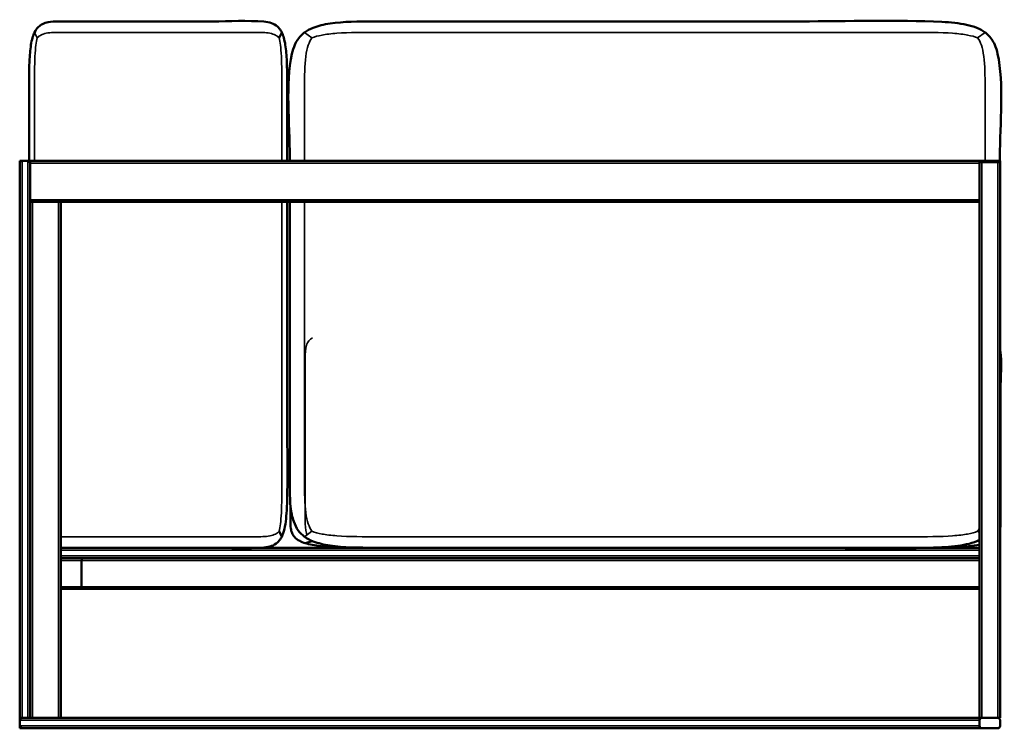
# Model space of a CAD drawing. Header units: millimetres. Extents: x 418 to 5654, y 1066 to 3427.
# Tile 4 of 4: x 4512 to 5466, y 2740 to 3427. Entities that reach past the tile are written whole.
import ezdxf

# ---------------------------------------------------------------- set-up
doc = ezdxf.new("R2010")
doc.units = ezdxf.units.MM
doc.header["$LTSCALE"] = 14
doc.layers.add('Visible (ANSI)', color=7, linetype='Continuous', lineweight=50)
doc.layers.add('Visible Narrow (ANSI)', color=7, linetype='Continuous', lineweight=35)

msp = doc.modelspace()

# ---------------------------------------------------------------- linework, layer by layer
at = {"layer": 'Visible (ANSI)'}
for p, q in [((4762.98, 3409.2), (4765.58, 3414.51)), ((4511.64, 3290.13), (4511.64, 3288.63)), ((4513.89, 3290.13), (4511.64, 3290.13)), ((4511.77, 3288.63), (4511.64, 3288.63)), ((4511.64, 3287.88), (4511.64, 2750.13)), ((4513.89, 3290.13), (4519.39, 3290.13)), ((4513.89, 3290.13), (4519.39, 3290.13)), ((4520.79, 3290.13), (4519.39, 3290.13)), ((4521.64, 3290.13), (5441.64, 3290.13)), ((4521.64, 3290.13), (4521.64, 3287.88)), ((4521.64, 3252.38), (4521.64, 3287.88)), ((5441.64, 3290.13), (5441.64, 3287.88)), ((5443.89, 3290.13), (5441.64, 3290.13)), ((5441.64, 3288.63), (5443.89, 3288.63)), ((5443.89, 3288.63), (5441.64, 3288.63)), ((5441.64, 3252.38), (5441.64, 3287.88)), ((5443.89, 3290.13), (5459.39, 3290.13)), ((5459.39, 3288.63), (5443.89, 3288.63)), ((5443.89, 3288.63), (5459.39, 3288.63)), ((5461.64, 3290.13), (5459.39, 3290.13)), ((5459.39, 3288.63), (5461.64, 3288.63)), ((5461.64, 3288.63), (5459.39, 3288.63)), ((5461.64, 3290.13), (5461.64, 3288.63)), ((5461.64, 2750.13), (5461.64, 3288.63)), ((4521.64, 3252.38), (4521.64, 3250.13)), ((4521.64, 3250.13), (4521.64, 2750.13)), ((4521.64, 3250.13), (4523.89, 3250.13)), ((4521.64, 2750.13), (4521.64, 3250.13)), ((4549.39, 3250.13), (4523.89, 3250.13)), ((4549.39, 3250.13), (4551.64, 3250.13)), ((4551.64, 3250.13), (5441.64, 3250.13)), ((4551.64, 2750.13), (4551.64, 3250.13)), ((5441.64, 3252.38), (5441.64, 3250.13)), ((5441.64, 2750.13), (5441.64, 3250.13)), ((4762.98, 2931.07), (4765.58, 2925.76)), ((4795.17, 2921.59), (4788.33, 2919.51)), ((5440.5, 2921.7), (5441.64, 2921.35)), ((5441.64, 2921.35), (5440.5, 2921.7)), ((5441.64, 2915.13), (4551.64, 2915.13)), ((5441.64, 2905.13), (4551.64, 2905.13)), ((4571.64, 2877.38), (4571.64, 2902.88)), ((4571.64, 2877.38), (4571.64, 2902.88)), ((4573.89, 2875.13), (4551.64, 2875.13)), ((4573.89, 2875.13), (5441.64, 2875.13)), ((4513.89, 2750.13), (4511.64, 2750.13)), ((4511.64, 2747.88), (4511.64, 2750.13)), ((4511.64, 2747.88), (4511.64, 2742.38)), ((4511.64, 2747.88), (4511.64, 2742.38)), ((4513.14, 2750), (4513.14, 2750.13)), ((4513.14, 2750), (4513.14, 2750.13)), ((4513.89, 2750.13), (4519.39, 2750.13)), ((4521.64, 2750.13), (4519.39, 2750.13)), ((4521.64, 2750.13), (4523.89, 2750.13)), ((4549.39, 2750.13), (4523.89, 2750.13)), ((4549.39, 2750.13), (4551.64, 2750.13)), ((5441.64, 2750.13), (4551.64, 2750.13)), ((5441.64, 2747.88), (5441.64, 2750.13)), ((5441.64, 2750.13), (5443.89, 2750.13)), ((5441.64, 2747.88), (5441.64, 2742.38)), ((5441.64, 2742.38), (5441.64, 2747.88)), ((5459.39, 2750.13), (5443.89, 2750.13)), ((5443.89, 2750.13), (5459.39, 2750.13)), ((5459.39, 2750.13), (5461.64, 2750.13)), ((5461.64, 2747.88), (5461.64, 2742.38)), ((4511.64, 2740.13), (4511.64, 2742.38)), ((4513.14, 2740.13), (4511.64, 2740.13)), ((4511.77, 2741.63), (4513.25, 2741.63)), ((4512.78, 2741.63), (4512.78, 2740.42)), ((4512.78, 2740.42), (4512.78, 2741.63)), ((4513.14, 2740.13), (4513.14, 2740.26)), ((4513.14, 2740.13), (4513.14, 2740.26)), ((4513.89, 2740.13), (4513.14, 2740.13)), ((5441.64, 2740.13), (4513.89, 2740.13)), ((5441.64, 2740.13), (5441.64, 2742.38)), ((5443.89, 2740.13), (5441.64, 2740.13)), ((5459.39, 2740.13), (5443.89, 2740.13))]:
    msp.add_line(p, q, dxfattribs=at)
for centre, start, end in [((4513.89, 3287.88), 90, 180), ((4513.89, 3287.88), 90, 180), ((4519.39, 3287.88), 0, 90), ((4519.39, 3287.88), 0, 90), ((4573.89, 2902.88), 90, 180), ((4573.89, 2902.88), 90, 180), ((4573.89, 2877.38), 180, 270), ((4573.89, 2877.38), 180, 270), ((4513.89, 2747.88), 90, 180), ((4513.89, 2747.88), 90, 180), ((5443.89, 2747.88), 90, 180), ((5459.39, 2747.88), 0, 90), ((4513.89, 2742.38), 180, 199.47122), ((4513.89, 2742.38), 180, 199.47122), ((4513.89, 2742.38), 240.62202, 270), ((4513.89, 2742.38), 240.62202, 270), ((5443.89, 2742.38), 180, 270), ((5459.39, 2742.38), 270, 0)]:
    msp.add_arc(centre, 2.25, start, end, dxfattribs=at)
for points, knots in [([(4526, 3414.51), (4527.05, 3416.66), (4528.32, 3418.37), (4531, 3420.92), (4532.36, 3421.84), (4535.53, 3423.4), (4537.36, 3423.96), (4542.35, 3424.95), (4545.64, 3425.09), (4565.37, 3425.28), (4581.93, 3425.13), (4615.07, 3425.13), (4631.74, 3425.13), (4665.07, 3425.13), (4681.74, 3425.13), (4715.07, 3425.13), (4732.29, 3426.26), (4750.85, 3424.67), (4753.32, 3424.25), (4757.72, 3422.72), (4759.67, 3421.66), (4762.67, 3419.01), (4763.81, 3417.63), (4765.08, 3415.49), (4765.34, 3415.01), (4765.58, 3414.51)], [0, 0, 0, 0, 0.202416, 0.202416, 0.376678, 0.376678, 0.579578, 0.579578, 0.90178, 0.90178, 2.483617, 2.483617, 4.083617, 4.083617, 5.683617, 5.683617, 7.283617, 7.283617, 7.540221, 7.540221, 7.777761, 7.777761, 7.952676, 7.952676, 8, 8, 8, 8]), ([(4787.65, 3414.51), (4790.04, 3416.28), (4792.84, 3417.76), (4800.76, 3420.88), (4806.32, 3422.18), (4825.1, 3424.97), (4840.11, 3425.12), (4901.12, 3425.17), (4947.04, 3425.13), (5038.77, 3425.13), (5084.64, 3425.13), (5176.37, 3425.13), (5222.24, 3425.13), (5313.97, 3425.13), (5362.07, 3426.79), (5413.76, 3424.24), (5421.92, 3423.41), (5432.64, 3421.05), (5435.96, 3420.08), (5441.97, 3417.67), (5444.66, 3416.23), (5446.98, 3414.51)], [0, 0, 0, 0, 0.167224, 0.167224, 0.422675, 0.422675, 0.953365, 0.953365, 2.553365, 2.553365, 4.153365, 4.153365, 5.753365, 5.753365, 7.353365, 7.353365, 7.676683, 7.676683, 7.838341, 7.838341, 8, 8, 8, 8]), ([(4520.79, 3289.64), (4520.79, 3309.31), (4520.79, 3328.99), (4520.79, 3361.4), (4520.62, 3374.49), (4521.38, 3392.08), (4521.81, 3397.56), (4523.34, 3407.18), (4524.44, 3411.32), (4526, 3414.51)], [5.874653, 5.874653, 5.874653, 5.874653, 6.800409, 6.800409, 7.400204, 7.400204, 7.700102, 7.700102, 8, 8, 8, 8]), ([(4770.79, 3290.13), (4770.79, 3309.64), (4770.79, 3329.15), (4770.79, 3361.4), (4770.96, 3374.49), (4770.21, 3392.08), (4769.77, 3397.56), (4768.24, 3407.18), (4767.14, 3411.32), (4765.58, 3414.51)], [5.882353, 5.882353, 5.882353, 5.882353, 6.800409, 6.800409, 7.400204, 7.400204, 7.700102, 7.700102, 8, 8, 8, 8]), ([(4773.31, 3290.13), (4773.31, 3291.17), (4773.31, 3292.22), (4773.31, 3327.26), (4768.99, 3364.46), (4776.16, 3396.82), (4777.09, 3399.8), (4779.94, 3406.21), (4782.09, 3409.47), (4785.77, 3413.02), (4786.68, 3413.79), (4787.65, 3414.51)], [5.882353, 5.882353, 5.882353, 5.882353, 5.931365, 5.931365, 7.531365, 7.531365, 7.704094, 7.704094, 7.932347, 7.932347, 8, 8, 8, 8]), ([(5461.31, 3290.13), (5461.31, 3291.17), (5461.31, 3292.22), (5461.31, 3327.26), (5465.64, 3364.46), (5458.46, 3396.82), (5457.54, 3399.8), (5454.69, 3406.21), (5452.54, 3409.47), (5448.85, 3413.02), (5447.95, 3413.79), (5446.98, 3414.51)], [5.882353, 5.882353, 5.882353, 5.882353, 5.931365, 5.931365, 7.531365, 7.531365, 7.704094, 7.704094, 7.932347, 7.932347, 8, 8, 8, 8]), ([(4765.58, 2925.76), (4766.64, 2927.91), (4767.48, 2930.49), (4769.48, 2939.23), (4770.14, 2946.39), (4771.61, 2981.59), (4770.79, 3012.96), (4770.79, 3076.66), (4770.79, 3110.66), (4770.79, 3178.66), (4770.79, 3212.66), (4770.79, 3247.82), (4770.79, 3248.97), (4770.79, 3250.13)], [0, 0, 0, 0, 0.202416, 0.202416, 0.602925, 0.602925, 2.000409, 2.000409, 3.600409, 3.600409, 5.200409, 5.200409, 5.254902, 5.254902, 5.254902, 5.254902]), ([(4787.65, 2925.76), (4785.25, 2927.53), (4783.25, 2929.61), (4779.76, 2934.48), (4778.34, 2937.33), (4775.68, 2944.74), (4774.74, 2949.51), (4773.02, 2964.82), (4773.31, 2976.14), (4773.31, 3021.26), (4773.31, 3055.26), (4773.31, 3123.26), (4773.31, 3157.26), (4773.31, 3210.88), (4773.31, 3230.51), (4773.31, 3250.13)], [0, 0, 0, 0, 0.167224, 0.167224, 0.351102, 0.351102, 0.608426, 0.608426, 1.131365, 1.131365, 2.731365, 2.731365, 4.331365, 4.331365, 5.254902, 5.254902, 5.254902, 5.254902]), ([(5461.64, 2933.81), (5462.02, 2936.42), (5462, 2939.16), (5462, 2955.89), (5462, 2969.89), (5462, 2997.89), (5462, 3011.89), (5462, 3039.89), (5462, 3053.89), (5462, 3080.78), (5463.45, 3094.11), (5461.64, 3106.45)], [0.707423, 0.707423, 0.707423, 0.707423, 1.019182, 1.019182, 2.619182, 2.619182, 4.219182, 4.219182, 5.819182, 5.819182, 7.292577, 7.292577, 7.292577, 7.292577]), ([(4788.33, 2919.51), (4786.28, 2920.13), (4784.52, 2920.85), (4780.8, 2922.81), (4779.13, 2924.14), (4776.88, 2926.74), (4776.14, 2927.97), (4774.97, 2930.7), (4774.59, 2932.23), (4773.97, 2936.42), (4774, 2939.16), (4774, 2946.68), (4774, 2951.47), (4774, 2956.26)], [0, 0, 0, 0, 0.143257, 0.143257, 0.353758, 0.353758, 0.519106, 0.519106, 0.707108, 0.707108, 1.019182, 1.019182, 1.566829, 1.566829, 1.566829, 1.566829]), ([(4551.64, 2915.13), (4567.23, 2915.13), (4582.82, 2915.13), (4615.07, 2915.13), (4631.74, 2915.13), (4665.07, 2915.13), (4681.74, 2915.13), (4715.07, 2915.13), (4732.29, 2914.01), (4750.85, 2915.59), (4753.32, 2916.01), (4757.72, 2917.54), (4759.67, 2918.6), (4762.67, 2921.26), (4763.81, 2922.63), (4765.08, 2924.78), (4765.34, 2925.26), (4765.58, 2925.76)], [0.987109, 0.987109, 0.987109, 0.987109, 2.483617, 2.483617, 4.083617, 4.083617, 5.683617, 5.683617, 7.283617, 7.283617, 7.540221, 7.540221, 7.777761, 7.777761, 7.952676, 7.952676, 8, 8, 8, 8]), ([(4787.65, 2925.76), (4790.04, 2923.98), (4792.84, 2922.5), (4800.76, 2919.39), (4806.32, 2918.08), (4825.1, 2915.3), (4840.11, 2915.15), (4901.12, 2915.1), (4947.04, 2915.13), (5038.77, 2915.13), (5084.64, 2915.13), (5176.37, 2915.13), (5222.24, 2915.13), (5313.97, 2915.13), (5362.07, 2913.48), (5413.76, 2916.03), (5421.92, 2916.85), (5432.64, 2919.21), (5435.96, 2920.19), (5439.89, 2921.76), (5440.78, 2922.15), (5441.64, 2922.57)], [0, 0, 0, 0, 0.167224, 0.167224, 0.422675, 0.422675, 0.953365, 0.953365, 2.553365, 2.553365, 4.153365, 4.153365, 5.753365, 5.753365, 7.353365, 7.353365, 7.676683, 7.676683, 7.838341, 7.838341, 7.887885, 7.887885, 7.887885, 7.887885]), ([(4788.33, 2919.51), (4792.44, 2918.25), (4797.72, 2917.36), (4821.48, 2914.88), (4845.96, 2915.13), (4915.49, 2915.13), (4961.36, 2915.13), (5053.09, 2915.13), (5098.96, 2915.13), (5190.69, 2915.13), (5236.56, 2915.13), (5328.29, 2915.13), (5378.25, 2913.89), (5427.14, 2916.14), (5435.22, 2916.85), (5441.64, 2918.06)], [0, 0, 0, 0, 0.286514, 0.286514, 1.111951, 1.111951, 2.711951, 2.711951, 4.311951, 4.311951, 5.911951, 5.911951, 7.511951, 7.511951, 7.874873, 7.874873, 7.874873, 7.874873]), ([(4512.78, 2740.42), (4512.64, 2740.51), (4512.44, 2740.65), (4512.1, 2741), (4511.92, 2741.25), (4511.79, 2741.56), (4511.78, 2741.6), (4511.77, 2741.63)], [1.2153162, 1.2153162, 1.2153162, 1.2153162, 1.2833722, 1.2833722, 1.3685462, 1.3685462, 1.3799411, 1.3799411, 1.3799411, 1.3799411]), ([(4513.25, 2741.63), (4513.25, 2741.6), (4513.25, 2741.56), (4513.24, 2741.25), (4513.21, 2741), (4513.06, 2740.65), (4512.93, 2740.51), (4512.78, 2740.42)], [0.8006392, 0.8006392, 0.8006392, 0.8006392, 0.8120341, 0.8120341, 0.8972081, 0.8972081, 0.9652641, 0.9652641, 0.9652641, 0.9652641])]:
    msp.add_open_spline(points, degree=3, knots=knots, dxfattribs=at)
at = {"layer": 'Visible Narrow (ANSI)'}
for p, q in [((4528.6, 3409.2), (4526, 3414.51)), ((4794.81, 3409.2), (4787.65, 3414.51)), ((5439.81, 3409.2), (5446.98, 3414.51)), ((4513.89, 3290.13), (4513.89, 2750.13)), ((4519.39, 3290.13), (4519.39, 2750.13)), ((4521.64, 3287.88), (5441.64, 3287.88)), ((5443.89, 3290.13), (5443.89, 3288.63)), ((5443.89, 2750.13), (5443.89, 3288.63)), ((5459.39, 3290.13), (5459.39, 3288.63)), ((5459.39, 2750.13), (5459.39, 3288.63)), ((4521.64, 3252.38), (5441.64, 3252.38)), ((4523.89, 2750.13), (4523.89, 3250.13)), ((4549.39, 2750.13), (4549.39, 3250.13)), ((4794.81, 2931.07), (4787.65, 2925.76)), ((5441.64, 2929.72), (5439.81, 2931.07)), ((5441.64, 2912.88), (4551.64, 2912.88)), ((5441.64, 2907.38), (4551.64, 2907.38)), ((4571.64, 2902.88), (4551.64, 2902.88)), ((5441.64, 2902.88), (4571.64, 2902.88)), ((4571.64, 2877.38), (4551.64, 2877.38)), ((5441.64, 2877.38), (4571.64, 2877.38)), ((5441.64, 2747.88), (4511.64, 2747.88)), ((5441.64, 2742.38), (4511.64, 2742.38))]:
    msp.add_line(p, q, dxfattribs=at)
for points, knots in [([(4526, 3290.13), (4526, 3292.63), (4526, 3316.38), (4526, 3350.76), (4526, 3382.63), (4526.65, 3395.5), (4526.94, 3399.09), (4527.65, 3404.86), (4528.08, 3407.05), (4528.6, 3409.2)], [5.882353, 5.882353, 5.882353, 5.882353, 6, 7, 7.5, 7.5, 7.75, 7.75, 8, 8, 8, 8]), ([(4528.6, 3409.2), (4529.66, 3410.27), (4530.73, 3411.14), (4533.56, 3412.6), (4535.32, 3413.18), (4541.62, 3414.51), (4557.25, 3414.51), (4583.29, 3414.51), (4614.54, 3414.51), (4645.79, 3414.51), (4677.04, 3414.51), (4708.29, 3414.51), (4734.33, 3414.51), (4749.96, 3414.51), (4756.26, 3413.18), (4758.02, 3412.6), (4760.85, 3411.14), (4761.92, 3410.27), (4762.98, 3409.2)], [0, 0, 0, 0, 0.25, 0.25, 0.5, 0.5, 1, 2, 3, 4, 5, 6, 7, 7.5, 7.5, 7.75, 7.75, 8, 8, 8, 8]), ([(4762.98, 3409.2), (4763.51, 3407.05), (4763.93, 3404.86), (4764.65, 3399.09), (4764.93, 3395.5), (4765.58, 3382.63), (4765.58, 3350.76), (4765.58, 3316.38), (4765.58, 3292.63), (4765.58, 3290.13)], [-8, -8, -8, -8, -7.75, -7.75, -7.5, -7.5, -7, -6, -5.882353, -5.882353, -5.882353, -5.882353]), ([(4794.81, 3409.2), (4793.36, 3407.05), (4792.19, 3404.86), (4790.22, 3399.09), (4789.43, 3395.5), (4787.65, 3382.63), (4787.65, 3350.76), (4787.65, 3316.38), (4787.65, 3292.63), (4787.65, 3290.13)], [-8, -8, -8, -8, -7.75, -7.75, -7.5, -7.5, -7, -6, -5.882353, -5.882353, -5.882353, -5.882353]), ([(5439.81, 3409.2), (5436.91, 3410.27), (5433.96, 3411.14), (5426.18, 3412.6), (5421.34, 3413.18), (5403.98, 3414.51), (5360.98, 3414.51), (5289.31, 3414.51), (5203.31, 3414.51), (5117.31, 3414.51), (5031.31, 3414.51), (4945.31, 3414.51), (4873.65, 3414.51), (4830.65, 3414.51), (4813.29, 3413.18), (4808.45, 3412.6), (4800.66, 3411.14), (4797.71, 3410.27), (4794.81, 3409.2)], [-8, -8, -8, -8, -7.75, -7.75, -7.5, -7.5, -7, -6, -5, -4, -3, -2, -1, -0.5, -0.5, -0.25, -0.25, 0, 0, 0, 0]), ([(5446.98, 3290.13), (5446.98, 3292.63), (5446.98, 3316.38), (5446.98, 3350.76), (5446.98, 3382.63), (5445.19, 3395.5), (5444.4, 3399.09), (5442.44, 3404.86), (5441.26, 3407.05), (5439.81, 3409.2)], [5.882353, 5.882353, 5.882353, 5.882353, 6, 7, 7.5, 7.5, 7.75, 7.75, 8, 8, 8, 8]), ([(4765.58, 3250.13), (4765.58, 3244.72), (4765.58, 3218.05), (4765.58, 3170.13), (4765.58, 3106.38), (4765.58, 3042.63), (4765.58, 2989.51), (4765.58, 2957.63), (4764.93, 2944.77), (4764.65, 2941.18), (4763.93, 2935.41), (4763.51, 2933.22), (4762.98, 2931.07)], [-5.254902, -5.254902, -5.254902, -5.254902, -5, -4, -3, -2, -1, -0.5, -0.5, -0.25, -0.25, 0, 0, 0, 0]), ([(4787.65, 3250.13), (4787.65, 3244.72), (4787.65, 3218.05), (4787.65, 3170.13), (4787.65, 3106.38), (4787.65, 3042.63), (4787.65, 2989.51), (4787.65, 2957.63), (4789.43, 2944.77), (4790.22, 2941.18), (4792.19, 2935.41), (4793.36, 2933.22), (4794.81, 2931.07)], [-5.254902, -5.254902, -5.254902, -5.254902, -5, -4, -3, -2, -1, -0.5, -0.5, -0.25, -0.25, 0, 0, 0, 0]), ([(4790.11, 2927.59), (4789.9, 2928.06), (4789.7, 2928.57), (4788.33, 2932.63), (4788.33, 2945.76), (4788.33, 2967.63), (4788.33, 2993.88), (4788.33, 3020.13), (4788.33, 3046.38), (4788.33, 3072.63), (4788.33, 3094.51), (4788.33, 3107.63), (4790.12, 3112.93), (4790.91, 3114.41), (4792.87, 3116.79), (4794.05, 3117.69), (4795.5, 3118.57)], [0.424777, 0.424777, 0.424777, 0.424777, 0.5, 0.5, 1, 2, 3, 4, 5, 6, 7, 7.5, 7.5, 7.75, 7.75, 8, 8, 8, 8]), ([(4762.98, 2931.07), (4761.92, 2930), (4760.85, 2929.12), (4758.02, 2927.67), (4756.26, 2927.08), (4749.96, 2925.76), (4734.33, 2925.76), (4708.29, 2925.76), (4677.04, 2925.76), (4645.79, 2925.76), (4614.54, 2925.76), (4583.29, 2925.76), (4562.32, 2925.76), (4551.77, 2925.76), (4551.64, 2925.76)], [-8, -8, -8, -8, -7.75, -7.75, -7.5, -7.5, -7, -6, -5, -4, -3, -2, -1, -0.987109, -0.987109, -0.987109, -0.987109]), ([(5439.81, 2931.07), (5436.91, 2930), (5433.96, 2929.12), (5426.18, 2927.67), (5421.34, 2927.08), (5403.98, 2925.76), (5360.98, 2925.76), (5289.31, 2925.76), (5203.31, 2925.76), (5117.31, 2925.76), (5031.31, 2925.76), (4945.31, 2925.76), (4873.65, 2925.76), (4830.65, 2925.76), (4813.29, 2927.08), (4808.45, 2927.67), (4800.66, 2929.12), (4797.71, 2930), (4794.81, 2931.07)], [-8, -8, -8, -8, -7.75, -7.75, -7.5, -7.5, -7, -6, -5, -4, -3, -2, -1, -0.5, -0.5, -0.25, -0.25, 0, 0, 0, 0])]:
    msp.add_open_spline(points, degree=3, knots=knots, dxfattribs=at)
for points in [[(5439.81, 2931.07), (5440.48, 2932.05), (5441.08, 2933.04), (5441.64, 2934.11)], [(5440.5, 2921.7), (5440.09, 2921.63), (5439.67, 2921.57), (5439.26, 2921.51)], [(5441.64, 2922.44), (5441.28, 2922.19), (5440.9, 2921.94), (5440.5, 2921.7)]]:
    msp.add_open_spline(points, degree=3, dxfattribs=at)

doc.saveas('drawing.dxf')
